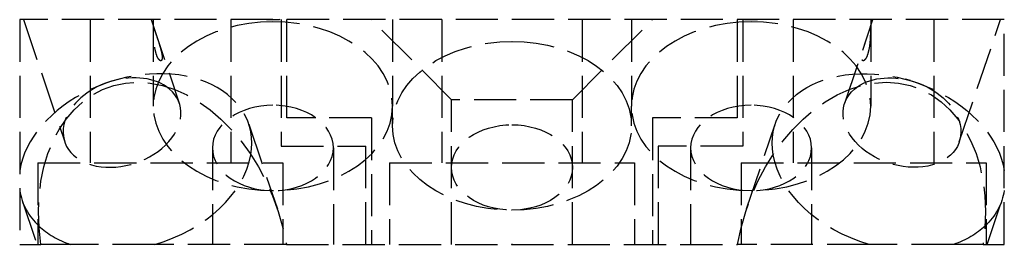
# Model space of a CAD drawing. Header units: millimetres. Extents: x -17.5 to 17.5, y 0 to 8.
import ezdxf

# ---------------------------------------------------------------- set-up
doc = ezdxf.new("R2010")
doc.units = ezdxf.units.MM
doc.header["$LTSCALE"] = 10
doc.linetypes.add('ALLCAD_Strich', pattern=[0.2, 0.15, -0.05])
doc.layers.add('BESCH_KONT_sich_schn_grun_2d', color=10, linetype='Continuous')

msp = doc.modelspace()

# ---------------------------------------------------------------- linework, layer by layer
at = {"layer": 'BESCH_KONT_sich_schn_grun_2d', "linetype": 'ALLCAD_Strich'}
for p, q in [((17.5, 7.999999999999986), (-17.5, 7.999999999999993)), ((-17.5, 7.999999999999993), (-17.5, -1.4210854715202e-14)), ((-17.36914777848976, 7.999999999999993), (-15.90032964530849, 3.647946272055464)), ((-15, 7.999999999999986), (-15, 2.899999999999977)), ((-12.83085222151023, 7.999999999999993), (-11.82611284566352, 5.022994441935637)), ((-12.75, 7.999999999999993), (-12.75, 4.918881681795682)), ((-10, 7.999999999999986), (-10, 2.899999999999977)), ((-8.200000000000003, 7.999999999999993), (-8.199999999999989, 3.499999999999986)), ((-8, 4.5), (-8, 7.999999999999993)), ((-2.149999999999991, 5.149999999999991), (-4.999999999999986, 7.999999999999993)), ((-4.249999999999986, 7.999999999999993), (-4.249999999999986, 4.918881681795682)), ((-2.5, 7.999999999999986), (-2.5, 2.899999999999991)), ((2.150000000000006, 5.149999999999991), (5.000000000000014, 7.999999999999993)), ((2.5, 7.999999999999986), (2.5, 2.899999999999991)), ((4.250000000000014, 7.999999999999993), (4.250000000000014, 4.918881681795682)), ((8, 7.999999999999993), (8, 4.499999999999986)), ((8.200000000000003, 7.999999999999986), (8.200000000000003, 3.499999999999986)), ((10, 7.999999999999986), (10, 2.899999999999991)), ((11.82611284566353, 5.022994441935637), (12.83085222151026, 7.999999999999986)), ((12.75000000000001, 7.999999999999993), (12.75000000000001, 4.918881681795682)), ((15, 7.999999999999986), (15, 2.899999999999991)), ((15.9003296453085, 3.647946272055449), (17.36914777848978, 7.999999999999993)), ((17.5, -1.4210854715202e-14), (17.5, 7.999999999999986)), ((-14.52735011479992, 5.706355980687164), (-14.70024861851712, 5.635625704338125)), ((-14.1656410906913, 5.828432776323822), (-13.98524240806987, 5.876940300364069)), ((14.16564109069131, 5.828432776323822), (13.98524240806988, 5.876940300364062)), ((14.52735011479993, 5.706355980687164), (14.70024861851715, 5.635625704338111)), ((-4.25, 4.221825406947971), (-4.25, 4.918881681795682)), ((2.150000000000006, 5.149999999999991), (-2.149999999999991, 5.149999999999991)), ((-2.149999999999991, -1.4210854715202e-14), (-2.149999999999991, 5.149999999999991)), ((2.150000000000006, -1.4210854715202e-14), (2.150000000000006, 5.149999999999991)), ((4.25, 4.221825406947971), (4.25, 4.918881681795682)), ((-9.360593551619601, 4.284794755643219), (-8.341053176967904, 1.26393438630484)), ((-5, 4.499999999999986), (-8, 4.5)), ((-5, 4.499999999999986), (-5, -1.4210854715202e-14)), ((8, 4.499999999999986), (5.000000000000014, 4.499999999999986)), ((5.000000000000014, 4.499999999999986), (5, -1.4210854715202e-14)), ((8.341053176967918, 1.26393438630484), (9.36059355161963, 4.284794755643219)), ((-10.64999999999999, 3.433957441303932), (-10.64999999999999, -1.4210854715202e-14)), ((-8.199999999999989, 3.499999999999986), (-5.200000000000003, 3.499999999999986)), ((-6.349999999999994, 3.433957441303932), (-6.349999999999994, -1.4210854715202e-14)), ((-5.200000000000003, -1.4210854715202e-14), (-5.200000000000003, 3.499999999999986)), ((8.200000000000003, 3.499999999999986), (5.200000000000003, 3.499999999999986)), ((5.200000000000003, 3.499999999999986), (5.200000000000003, -1.4210854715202e-14)), ((6.350000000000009, 3.433957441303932), (6.350000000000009, -1.4210854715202e-14)), ((10.65000000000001, 3.433957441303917), (10.65000000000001, -1.4210854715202e-14)), ((-16.85000000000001, 2.899999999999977), (-8.150000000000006, 2.899999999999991)), ((-16.85000000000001, 2.899999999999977), (-16.85000000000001, -1.4210854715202e-14)), ((-8.150000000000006, 2.899999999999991), (-8.150000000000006, -1.4210854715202e-14)), ((-4.350000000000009, 2.899999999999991), (4.349999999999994, 2.899999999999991)), ((-4.349999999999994, 2.899999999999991), (-4.349999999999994, -1.4210854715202e-14)), ((4.349999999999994, 2.899999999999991), (4.349999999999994, 0)), ((8.149999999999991, 2.899999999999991), (16.85000000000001, 2.899999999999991)), ((8.150000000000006, 2.899999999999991), (8.150000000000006, -1.4210854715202e-14)), ((16.85000000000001, 2.899999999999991), (16.85000000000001, -1.4210854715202e-14)), ((-17.4142779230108, 1.566676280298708), (-16.88552467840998, 0)), ((16.88552467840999, -1.4210854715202e-14), (17.41427792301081, 1.566676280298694)), ((-0.007131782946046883, 0.004999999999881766), (-0.009844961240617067, 0.004999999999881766)), ((-0.009844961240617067, 0.004999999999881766), (-0.009844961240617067, -1.13686837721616e-13)), ((-0.008139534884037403, 0.004999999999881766), (-0.008139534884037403, -1.13686837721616e-13)), ((-0.006356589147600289, 0.004999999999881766), (-0.007131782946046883, 0.004999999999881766)), ((-0.007131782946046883, 0.004999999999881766), (-0.007131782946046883, -1.13686837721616e-13)), ((-0.006976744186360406, 0.004999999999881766), (-0.006976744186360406, -1.13686837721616e-13)), ((-0.006511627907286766, 0.004999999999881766), (-0.006511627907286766, -1.13686837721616e-13)), ((-0.006356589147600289, 0.004999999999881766), (-0.006356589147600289, -1.13686837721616e-13)), ((-0.006356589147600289, 0.004999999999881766), (-0.003643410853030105, 0.004999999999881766)), ((-0.005348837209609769, 0.004999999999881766), (-0.005348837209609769, -1.13686837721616e-13)), ((-0.003643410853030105, 0.004999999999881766), (-0.003643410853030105, -1.13686837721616e-13)), ((0.001007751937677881, 0.004999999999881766), (-0.002713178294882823, 0.004999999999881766)), ((-0.002713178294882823, 0.004999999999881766), (-0.002713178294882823, -1.13686837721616e-13)), ((-0.001007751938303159, 0.004999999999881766), (-0.001007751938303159, -1.13686837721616e-13)), ((-0.0009871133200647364, -1.13686837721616e-13), (-0.0009871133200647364, 0.004999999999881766)), ((0.0005632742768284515, 0.004999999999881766), (0.0005632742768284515, -1.13686837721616e-13)), ((0.001007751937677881, 0.004999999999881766), (0.003178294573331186, 0.004999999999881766)), ((0.001007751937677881, 0.004999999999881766), (0.001007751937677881, -1.13686837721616e-13)), ((0.001493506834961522, 0.004999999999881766), (0.001493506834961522, -1.13686837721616e-13)), ((0.003178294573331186, 0.004999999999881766), (0.003178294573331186, -1.13686837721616e-13)), ((0.006666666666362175, 0.004999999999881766), (0.003953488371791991, 0.004999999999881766)), ((0.003953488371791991, 0.004999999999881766), (0.003953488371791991, -1.13686837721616e-13)), ((0.005658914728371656, 0.004999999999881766), (0.005658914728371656, -1.13686837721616e-13)), ((0.007441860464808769, 0.004999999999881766), (0.006666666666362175, 0.004999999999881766)), ((0.006666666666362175, 0.004999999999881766), (0.006666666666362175, -1.13686837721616e-13)), ((0.006821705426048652, 0.004999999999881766), (0.006821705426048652, -1.13686837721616e-13)), ((0.007286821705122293, 0.004999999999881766), (0.007286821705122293, -1.13686837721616e-13)), ((0.007441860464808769, 0.004999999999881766), (0.007441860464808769, -1.13686837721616e-13)), ((0.007441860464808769, 0.004999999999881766), (0.01015503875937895, 0.004999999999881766)), ((0.00844961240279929, 0.004999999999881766), (0.00844961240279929, -1.13686837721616e-13)), ((0.01015503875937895, 0.004999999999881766), (0.01015503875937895, -1.13686837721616e-13)), ((-17.5, -1.4210854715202e-14), (-16.74603914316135, -1.4210854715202e-14)), ((-15.69707698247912, -1.4210854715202e-14), (-16.74603914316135, -1.4210854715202e-14)), ((-8.02025296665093, -1.4210854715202e-14), (-12.69782592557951, -1.4210854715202e-14)), ((-8.02025296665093, -1.4210854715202e-14), (8.020252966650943, -1.4210854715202e-14)), ((12.69782592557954, -1.4210854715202e-14), (8.020252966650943, -1.4210854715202e-14)), ((16.74603914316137, -1.4210854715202e-14), (15.69707698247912, -1.4210854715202e-14)), ((16.74603914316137, -1.4210854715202e-14), (17.5, -1.4210854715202e-14))]:
    msp.add_line(p, q, dxfattribs=at)
at = {"layer": 'BESCH_KONT_sich_schn_grun_2d', "linetype": 'ALLCAD_Strich', "extrusion": (0, 0, -1)}
for centre, major_axis, ratio, start_param, end_param in [((-8.499999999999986, 4.918881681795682), (-4.250000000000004, 5.204748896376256e-16), 0.7071067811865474, 1.570796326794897, 7.853981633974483), ((-8.499999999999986, 10.99999999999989), (-4.250000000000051, -2.775557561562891e-16), 0.7071067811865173, -1.629653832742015, -1.511938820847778), ((8.500000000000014, 4.918881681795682), (-4.250000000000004, 5.204748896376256e-16), 0.7071067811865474, 1.570796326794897, 7.853981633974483), ((8.500000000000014, 10.99999999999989), (-4.250000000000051, -2.775557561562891e-16), 0.7071067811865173, -1.629653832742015, -1.511938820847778), ((13.38743573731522, 2.925735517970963), (-4.026842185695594, 1.359059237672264), 0.705706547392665, -0.3612079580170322, 2.793666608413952), ((12.36789536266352, -0.0951248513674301), (1.925813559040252, 5.706114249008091), 0.705706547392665, -1.788398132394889, 1.320758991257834), ((13.86322124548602, 4.335470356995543), (2.037108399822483, -0.6875240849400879), 0.7057065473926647, -0.4882747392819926, 3.629867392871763), ((13.86322124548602, 4.335470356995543), (2.037108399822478, -0.6875240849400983), 0.7057065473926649, -1.570796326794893, -0.4882747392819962), ((-8.499999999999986, 3.433957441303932), (-2.150000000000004, 2.632990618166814e-16), 0.7071067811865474, 1.570796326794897, 7.853981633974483), ((8.500000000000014, 3.433957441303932), (-2.150000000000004, 2.632990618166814e-16), 0.7071067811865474, 1.570796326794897, 7.853981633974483), ((13.38743573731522, 2.925735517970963), (-4.026842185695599, 1.359059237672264), 0.7057065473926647, -1.637242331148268, -0.3612079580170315), ((13.38743573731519, 2.925735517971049), (4.026842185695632, -1.359059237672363), 0.7057065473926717, 0.3612079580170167, 0.7450585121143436)]:
    msp.add_ellipse(centre, major_axis=major_axis, ratio=ratio, start_param=start_param, end_param=end_param, dxfattribs=at)
at = {"layer": 'BESCH_KONT_sich_schn_grun_2d', "linetype": 'ALLCAD_Strich'}
for centre, major_axis, ratio, start_param, end_param in [((0, 4.221825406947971), (-4.250000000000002, 5.204748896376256e-16), 0.7071067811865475, -1.570796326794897, 4.71238898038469), ((-13.3874357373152, 2.925735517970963), (4.026842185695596, 1.359059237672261), 0.7057065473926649, -0.3612079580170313, 2.793666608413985), ((-13.863221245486, 4.335470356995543), (-2.037108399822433, -0.6875240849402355), 0.705706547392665, -2.653317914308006, -1.570796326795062), ((-13.863221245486, 4.335470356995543), (-2.037108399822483, -0.6875240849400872), 0.705706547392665, -0.4882747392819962, 3.629867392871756), ((-13.86322124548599, 4.335470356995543), (-2.037108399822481, -0.6875240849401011), 0.7057065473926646, -1.570796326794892, -0.4882747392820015), ((0, 2.736901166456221), (-2.149999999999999, 2.632990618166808e-16), 0.7071067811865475, -1.570796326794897, 4.71238898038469), ((-13.3874357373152, 2.925735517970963), (4.026842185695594, 1.359059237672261), 0.7057065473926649, -1.637242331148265, -0.3612079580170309), ((-13.38743573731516, 2.925735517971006), (-4.026842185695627, -1.359059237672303), 0.705706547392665, -0.1197130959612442, 0.3612079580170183), ((-13.38743573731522, 2.925735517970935), (-4.026842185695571, -1.359059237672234), 0.7057065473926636, 0.361207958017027, 0.7450585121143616)]:
    msp.add_ellipse(centre, major_axis=major_axis, ratio=ratio, start_param=start_param, end_param=end_param, dxfattribs=at)
at = {"layer": 'BESCH_KONT_sich_schn_grun_2d', "linetype": 'ALLCAD_Strich', "extrusion": (0, 0, -0.9999999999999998)}
msp.add_ellipse((13.86322124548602, 4.335470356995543), major_axis=(2.037108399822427, -0.6875240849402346), ratio=0.7057065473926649, start_param=-2.653317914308, end_param=-1.57079632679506, dxfattribs=at)
at = {"layer": 'BESCH_KONT_sich_schn_grun_2d', "linetype": 'ALLCAD_Strich', "extrusion": (0, 0, -0.9999999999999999)}
for centre, major_axis, ratio, start_param, end_param in [((-12.3678953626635, -0.0951248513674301), (-1.92581355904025, 5.70611424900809), 0.7057065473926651, -1.320758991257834, 1.78839813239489), ((13.38743573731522, 2.925735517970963), (4.026842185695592, -1.359059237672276), 0.705706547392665, -0.1197130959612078, 0.3612079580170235)]:
    msp.add_ellipse(centre, major_axis=major_axis, ratio=ratio, start_param=start_param, end_param=end_param, dxfattribs=at)
at = {"layer": 'BESCH_KONT_sich_schn_grun_2d', "linetype": 'ALLCAD_Strich'}
for points, knots in [([(-12.63941734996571, 7.43271139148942), (-12.66444349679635, 7.506862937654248), (-12.68647123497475, 7.572897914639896), (-12.71024233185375, 7.636387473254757), (-12.71672760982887, 7.651728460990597), (-12.7270567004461, 7.667537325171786), (-12.73091690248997, 7.668075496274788), (-12.73564753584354, 7.652811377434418), (-12.7371998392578, 7.641267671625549), (-12.73918580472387, 7.605968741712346), (-12.73963817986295, 7.582122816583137), (-12.73963817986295, 7.529216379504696), (-12.73919700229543, 7.496374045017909), (-12.73722103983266, 7.424388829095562), (-12.73566639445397, 7.385282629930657), (-12.73088574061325, 7.294677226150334), (-12.72698343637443, 7.24003697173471), (-12.71656839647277, 7.132044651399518), (-12.71003862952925, 7.078708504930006), (-12.68617705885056, 6.925203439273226), (-12.66414687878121, 6.831976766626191), (-12.61439120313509, 6.68455254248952), (-12.58299352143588, 6.620059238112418), (-12.53485604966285, 6.560578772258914), (-12.51872843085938, 6.546824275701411), (-12.4885371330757, 6.534283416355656), (-12.47446983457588, 6.535424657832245), (-12.45491588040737, 6.553127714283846), (-12.44756697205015, 6.565625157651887), (-12.43761147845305, 6.602235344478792), (-12.43506387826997, 6.626426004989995), (-12.43506387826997, 6.679332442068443), (-12.43755128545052, 6.711838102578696), (-12.44746469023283, 6.782517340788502), (-12.45483792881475, 6.820666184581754), (-12.47459864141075, 6.908806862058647), (-12.48879148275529, 6.961753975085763), (-12.51915250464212, 7.066464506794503), (-12.53532546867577, 7.118214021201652), (-12.58347286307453, 7.267723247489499), (-12.61468782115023, 7.359438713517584), (-12.63941734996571, 7.43271139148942)], [0, 0, 0, 0, 0.03313777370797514, 0.03313777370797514, 0.04970666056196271, 0.04970666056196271, 0.06627554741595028, 0.06627554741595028, 0.07757251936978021, 0.07757251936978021, 0.08886949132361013, 0.08886949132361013, 0.1000188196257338, 0.1000188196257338, 0.1111681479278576, 0.1111681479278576, 0.1275406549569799, 0.1275406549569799, 0.1439131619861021, 0.1439131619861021, 0.1766581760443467, 0.1766581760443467, 0.209795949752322, 0.209795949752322, 0.2263648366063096, 0.2263648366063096, 0.2429337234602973, 0.2429337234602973, 0.2542306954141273, 0.2542306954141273, 0.2655276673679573, 0.2655276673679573, 0.2766769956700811, 0.2766769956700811, 0.2878263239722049, 0.2878263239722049, 0.3041988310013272, 0.3041988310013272, 0.3205713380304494, 0.3205713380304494, 0.3533163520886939, 0.3533163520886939, 0.3533163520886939, 0.3533163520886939]), ([(12.63941734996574, 7.43271139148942), (12.61468782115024, 7.359438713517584), (12.58347286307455, 7.267723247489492), (12.53532546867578, 7.118214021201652), (12.51915250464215, 7.066464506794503), (12.4887914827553, 6.961753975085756), (12.47459864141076, 6.90880686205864), (12.45483792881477, 6.820666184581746), (12.44746469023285, 6.782517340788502), (12.43755128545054, 6.711838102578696), (12.43506387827, 6.679332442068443), (12.43506387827, 6.626426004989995), (12.43761147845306, 6.6022353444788), (12.44756697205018, 6.565625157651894), (12.45491588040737, 6.553127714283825), (12.47446983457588, 6.535424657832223), (12.48853713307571, 6.534283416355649), (12.5187284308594, 6.546824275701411), (12.53485604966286, 6.560578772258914), (12.58299352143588, 6.620059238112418), (12.6143912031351, 6.684552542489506), (12.66414687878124, 6.831976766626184), (12.68617705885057, 6.925203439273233), (12.71003862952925, 7.078708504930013), (12.71656839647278, 7.132044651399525), (12.72698343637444, 7.240036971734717), (12.73088574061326, 7.294677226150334), (12.73566639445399, 7.385282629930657), (12.73722103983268, 7.424388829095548), (12.73919700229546, 7.496374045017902), (12.73963817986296, 7.529216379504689), (12.73963817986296, 7.582122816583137), (12.73918580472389, 7.605968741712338), (12.7371998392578, 7.641267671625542), (12.73564753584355, 7.652811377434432), (12.73091690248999, 7.668075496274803), (12.72705670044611, 7.667537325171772), (12.71672760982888, 7.651728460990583), (12.71024233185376, 7.636387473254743), (12.68647123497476, 7.572897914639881), (12.66444349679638, 7.506862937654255), (12.63941734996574, 7.43271139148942)], [0, 0, 0, 0, 0.0327450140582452, 0.0327450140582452, 0.0491175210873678, 0.0491175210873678, 0.0654900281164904, 0.0654900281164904, 0.0766393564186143, 0.0766393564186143, 0.08778868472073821, 0.08778868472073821, 0.09908565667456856, 0.09908565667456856, 0.1103826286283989, 0.1103826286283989, 0.1269515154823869, 0.1269515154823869, 0.1435204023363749, 0.1435204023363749, 0.176658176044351, 0.176658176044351, 0.2094031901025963, 0.2094031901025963, 0.2257756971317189, 0.2257756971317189, 0.2421482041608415, 0.2421482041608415, 0.2532975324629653, 0.2532975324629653, 0.2644468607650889, 0.2644468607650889, 0.2757438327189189, 0.2757438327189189, 0.2870408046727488, 0.2870408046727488, 0.3036096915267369, 0.3036096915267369, 0.3201785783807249, 0.3201785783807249, 0.3533163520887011, 0.3533163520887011, 0.3533163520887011, 0.3533163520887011])]:
    msp.add_open_spline(points, degree=3, knots=knots, dxfattribs=at)
for points, weights in [([(-12.69782592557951, -1.4210854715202e-14), (-14.32819289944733, -1.4210854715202e-14), (-15.69707698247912, -1.4210854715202e-14)], [1.057817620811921, 1.061688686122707, 1.057817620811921]), ([(15.69707698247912, -1.4210854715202e-14), (14.32819289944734, -1.4210854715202e-14), (12.69782592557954, -1.4210854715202e-14)], [1.057817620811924, 1.06168868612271, 1.057817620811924])]:
    msp.add_rational_spline(points, weights, degree=2, dxfattribs=at)

doc.saveas('drawing.dxf')
